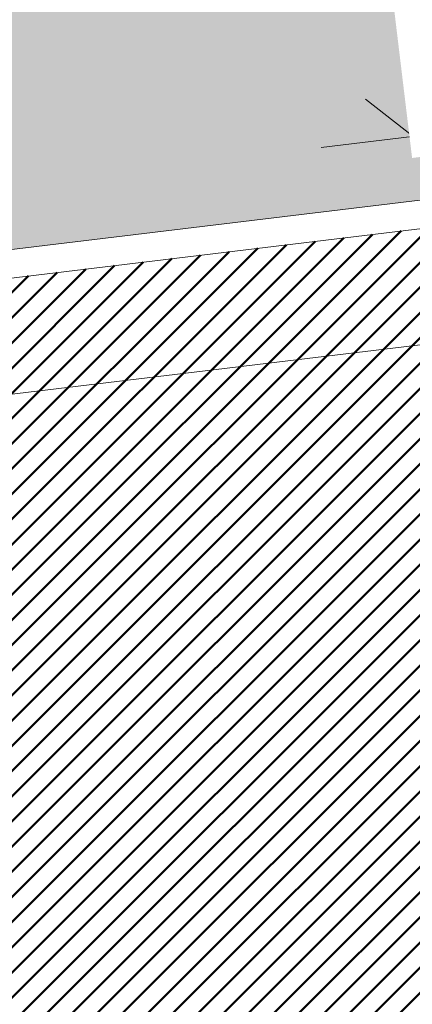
# Model space of a CAD drawing. Extents: x 2931 to 5026, y -2784 to 809.
# Tile 83 of 170: x 3175.81 to 3178.57, y -1663.55 to -1656.64. Entities that reach past the tile are written whole.
import ezdxf

# ---------------------------------------------------------------- set-up
doc = ezdxf.new("R2010")
doc.units = 0
doc.header["$MEASUREMENT"] = 0
doc.layers.add('.', color=7, linetype='Continuous', lineweight=15)
doc.layers.add('PDF_2D - Общий', color=7, linetype='Continuous')
doc.styles.add('TimesNewRomanCyr', font='times.ttf', dxfattribs={"width": 0.4, "height": 1.2})
doc.dimstyles.new('GENPLAN1', dxfattribs={"dimscale": 0.5, "dimtxt": 1.2, "dimasz": 1.2, "dimexe": 1.3, "dimexo": 1.5, "dimgap": 0.5, "dimtad": 1, "dimdec": 1, "dimzin": 0, "dimdsep": 46, "dimtxsty": 'TimesNewRomanCyr', "dimblk1": 'OBLIQUE', "dimblk2": 'OBLIQUE', "dimsah": 1, "dimcen": 1, "dimadec": 0, "dimazin": 0, "dimtfac": 0.75, "dimtdec": 1, "dimtix": 1, "dimtmove": 0, "dimatfit": 3, "dimfxl": 1, "dimtvp": 1.2, "dimtfill": 1, "dimlwd": 0, "dimlwe": 0, "dimarcsym": 0})
pattern_1 = [(45, (0, 0), (-0.08838834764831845, 0.08838834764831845), [])]

# ---------------------------------------------------------------- blocks, each defined once
blk = doc.blocks.new('_Oblique')
at = {"color": 0, "linetype": 'ByBlock', "lineweight": -2}
blk.add_line((-0.5, -0.5), (0.5, 0.5), dxfattribs=at)
blk = doc.blocks.new('*D117')
at = {"color": 0, "lineweight": 0, "transparency": 16777216}
for p, q in [((3272.292399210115, -1682.023382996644), (3274.873338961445, -1684.604322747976)), ((3272.017769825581, -1682.298012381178), (3274.598709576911, -1684.87895213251)), ((3274.413719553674, -1684.144703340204), (3274.837983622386, -1683.720439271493)), ((3274.139090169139, -1684.419332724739), (3274.413719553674, -1684.144703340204)), ((3274.139090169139, -1684.419332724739), (3273.714826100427, -1684.84359679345))]:
    blk.add_line(p, q, dxfattribs=at)
at = {"layer": 'Defpoints', "color": 0, "linetype": 'ByBlock', "lineweight": 50, "transparency": 16777216}
for p in [(3113.118925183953, -1522.84990897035), (3112.844295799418, -1523.124538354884)]:
    blk.add_point(p, dxfattribs=at)
at = {"color": 0, "linetype": 'ByBlock', "lineweight": 0, "transparency": 16777216, "xscale": 0.6, "yscale": 0.6, "zscale": 0.6}
for p, rotation in [((3274.413719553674, -1684.144703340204), 224.9999999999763), ((3274.139090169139, -1684.419332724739), 44.99999999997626)]:
    blk.add_blockref('_Oblique', p, dxfattribs=dict(at, rotation=rotation))
at = {"color": 0, "linetype": 'ByBlock', "lineweight": 50, "transparency": 16777216, "insert": (3273.666799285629, -1683.672412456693), "char_height": 1.2, "attachment_point": 5, "rotation": 44.99999999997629, "style": 'TimesNewRomanCyr', "bg_fill": 3, "box_fill_scale": 1.25, "bg_fill_color": 256, "bg_fill_true_color": 13158600, "bg_fill_transparency": 0}
blk.add_mtext('0.4', dxfattribs=at)
at = {"layer": 'Defpoints', "color": 0, "linetype": 'ByBlock', "lineweight": 50, "transparency": 16777216}
blk.add_point((3274.413719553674, -1684.144703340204), dxfattribs=at)
blk = doc.blocks.new('*D310')
at = {"color": 0, "lineweight": 0, "transparency": 16777216}
for p, q in [((3182.118221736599, -1658.238337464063), (3182.227327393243, -1659.141067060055)), ((3182.149334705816, -1658.495763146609), (3157.04254178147, -1661.530219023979)), ((3157.011428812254, -1661.272793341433), (3157.120534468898, -1662.175522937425))]:
    blk.add_line(p, q, dxfattribs=at)
at = {"layer": 'Defpoints', "color": 0, "linetype": 'ByBlock', "lineweight": 50, "transparency": 16777216}
for p in [(3182.028230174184, -1657.493756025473), (3156.921437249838, -1660.528211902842), (3157.04254178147, -1661.530219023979)]:
    blk.add_point(p, dxfattribs=at)
at = {"color": 0, "linetype": 'ByBlock', "lineweight": 0, "transparency": 16777216, "xscale": 0.6, "yscale": 0.6, "zscale": 0.6}
for p, rotation in [((3182.149334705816, -1658.495763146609), 6.891453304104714), ((3157.04254178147, -1661.530219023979), 186.8914533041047)]:
    blk.add_blockref('_Oblique', p, dxfattribs=dict(at, rotation=rotation))
at = {"color": 0, "linetype": 'ByBlock', "lineweight": 50, "transparency": 16777216, "insert": (3169.49249444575, -1659.157107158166), "char_height": 1.2, "attachment_point": 5, "rotation": 6.8914533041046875, "style": 'TimesNewRomanCyr', "bg_fill": 3, "box_fill_scale": 1.25, "bg_fill_color": 256, "bg_fill_true_color": 13158600, "bg_fill_transparency": 0}
blk.add_mtext('25.3', dxfattribs=at)
blk = doc.blocks.new('*D314')
at = {"color": 0, "lineweight": 0, "transparency": 16777216}
for p, q in [((3179.063541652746, -1655.88779418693), (3177.747064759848, -1656.046749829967)), ((3178.392377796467, -1655.968832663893), (3178.572186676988, -1657.458016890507)), ((3179.243350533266, -1657.376978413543), (3177.926873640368, -1657.535934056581))]:
    blk.add_line(p, q, dxfattribs=at)
at = {"layer": 'Defpoints', "color": 0, "linetype": 'ByBlock', "lineweight": 50, "transparency": 16777216}
blk.add_point((3178.572186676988, -1657.458016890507), dxfattribs=at)
at = {"color": 0, "linetype": 'ByBlock', "lineweight": 0, "transparency": 16777216, "xscale": 0.6, "yscale": 0.6, "zscale": 0.6}
for p, rotation in [((3178.392377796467, -1655.968832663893), 96.88474789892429), ((3178.572186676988, -1657.458016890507), 276.8847478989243)]:
    blk.add_blockref('_Oblique', p, dxfattribs=dict(at, rotation=rotation))
at = {"color": 0, "linetype": 'ByBlock', "lineweight": 50, "transparency": 16777216, "insert": (3179.338178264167, -1656.610081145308), "char_height": 1.2, "attachment_point": 5, "rotation": 276.88474789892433, "style": 'TimesNewRomanCyr', "bg_fill": 3, "box_fill_scale": 1.25, "bg_fill_color": 256, "bg_fill_true_color": 13158600, "bg_fill_transparency": 0}
blk.add_mtext('1.5', dxfattribs=at)
at = {"layer": 'Defpoints', "color": 0, "linetype": 'ByBlock', "lineweight": 50, "transparency": 16777216}
for p in [(3179.808133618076, -1655.797889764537), (3179.987942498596, -1657.28707399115)]:
    blk.add_point(p, dxfattribs=at)

msp = doc.modelspace()

# ---------------------------------------------------------------- hatches: boundary and pattern name
at = {"layer": '.', "linetype": 'ByBlock', "lineweight": 50}
h = msp.add_hatch(dxfattribs=at)
h.set_pattern_fill('ANSI31', color=252)
h.set_pattern_definition(pattern_1)
edge = h.paths.add_edge_path()
edge.add_line((3056.579508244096, -1552.571742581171), (3060.468574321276, -1561.784514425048))
edge.add_line((3060.468574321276, -1561.784514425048), (3091.428099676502, -1548.71530551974))
edge.add_arc((3092.594819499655, -1551.479137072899), 2.999999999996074, 59.08883293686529, 112.8864824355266, ccw=False)
edge.add_line((3094.135944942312, -1548.905242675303), (3125.421424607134, -1567.637498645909))
edge.add_arc((3123.880299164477, -1570.21139304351), 3.000000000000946, 6.846905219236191, 59.0888329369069, ccw=False)
edge.add_line((3126.858903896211, -1569.853742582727), (3145.92372928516, -1728.630496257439))
edge.add_line((3145.92372928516, -1728.630496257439), (3153.629677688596, -1792.807610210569))
edge.add_line((3153.629677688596, -1792.807610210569), (3155.627738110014, -1829.886791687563))
edge.add_line((3155.627738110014, -1829.886791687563), (3160.809987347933, -1929.677250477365))
edge.add_arc((3157.814024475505, -1929.832834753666), 2.999999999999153, -86.74722545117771, 2.9727744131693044, ccw=False)
edge.add_line((3157.984247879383, -1932.828001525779), (3050.375705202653, -1938.943685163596))
edge.add_line((3050.375705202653, -1938.943685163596), (3050.943116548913, -1948.927574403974))
edge.add_line((3050.943116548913, -1948.927574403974), (3313.191871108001, -1934.085954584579))
edge.add_line((3313.191871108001, -1934.085954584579), (3312.624459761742, -1924.102065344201))
edge.add_line((3312.624459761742, -1924.102065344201), (3173.95866141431, -1931.920132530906))
edge.add_arc((3173.788438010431, -1928.924965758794), 2.999999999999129, 182.972774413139, 273.2527745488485, ccw=False)
edge.add_line((3170.792475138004, -1929.080550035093), (3164.49681413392, -1808.401511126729))
edge.add_line((3164.49681413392, -1808.401511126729), (3163.4838931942, -1789.746789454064))
edge.add_line((3163.4838931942, -1789.746789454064), (3160.81852438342, -1767.850807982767))
edge.add_arc((3164.480270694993, -1768.183669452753), 3.67684413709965, 91.76941746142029, 174.8059522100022, ccw=False)
edge.add_line((3164.36673985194, -1764.508578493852), (3165.328204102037, -1764.41580848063))
edge.add_line((3165.328204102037, -1764.41580848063), (3157.302999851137, -1682.607566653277))
edge.add_arc((3156.299241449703, -1676.094509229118), 6.589950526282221, 187.8889569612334, 278.7611968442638, ccw=False)
edge.add_line((3149.771658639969, -1676.999003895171), (3140.934979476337, -1603.166915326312))
edge.add_line((3140.934979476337, -1603.166915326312), (3139.504408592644, -1590.505141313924))
edge.add_line((3139.504408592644, -1590.505141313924), (3136.203008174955, -1563.793057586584))
edge.add_arc((3133.224403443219, -1564.150708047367), 3.000000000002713, 6.84690521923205, 59.08883293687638)
edge.add_line((3134.765528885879, -1561.576813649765), (3099.87037971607, -1540.683259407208))
edge.add_arc((3101.693711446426, -1538.024492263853), 3.223907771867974, 157.9186088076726, 235.5584146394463, ccw=False)
edge.add_line((3098.706274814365, -1536.812550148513), (3108.700353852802, -1520.326220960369))
edge.add_arc((3111.264605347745, -1521.883338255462), 3.00000000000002, 58.73218183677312, 148.732181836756, ccw=False)
edge.add_line((3112.821722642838, -1519.319086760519), (3205.618491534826, -1575.669040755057))
edge.add_line((3205.618491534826, -1575.669040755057), (3207.292050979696, -1576.579148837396))
edge.add_line((3207.292050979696, -1576.579148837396), (3243.014474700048, -1589.924592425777))
edge.add_line((3243.014474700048, -1589.924592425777), (3266.942729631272, -1598.799066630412))
edge.add_line((3266.942729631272, -1598.799066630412), (3413.241120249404, -1686.858465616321))
edge.add_line((3413.241120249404, -1686.858465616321), (3418.398145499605, -1678.290788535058))
edge.add_line((3418.398145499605, -1678.290788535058), (3272.099754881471, -1590.231389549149))
edge.add_line((3272.099754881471, -1590.231389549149), (3270.420061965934, -1589.423131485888))
edge.add_line((3270.420061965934, -1589.423131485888), (3212.929790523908, -1568.101228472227))
edge.add_line((3212.929790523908, -1568.101228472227), (3210.80888251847, -1567.121535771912))
edge.add_line((3210.80888251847, -1567.121535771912), (3103.502412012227, -1501.960703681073))
edge.add_arc((3105.05952930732, -1499.39645218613), 2.999999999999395, 149.0720988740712, 238.7321818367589, ccw=False)
edge.add_line((3102.486085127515, -1497.85457506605), (3107.443599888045, -1489.580318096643))
edge.add_line((3107.443599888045, -1489.580318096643), (3098.865452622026, -1484.440727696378))
edge.add_line((3098.865452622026, -1484.440727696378), (3093.95672483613, -1492.633557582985))
edge.add_arc((3091.383280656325, -1491.091680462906), 2.999999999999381, 238.7321818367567, 329.07209887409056, ccw=False)
edge.add_line((3089.826163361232, -1493.655931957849), (3029.258160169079, -1456.876588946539))
edge.add_line((3029.258160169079, -1456.876588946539), (3024.067769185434, -1465.424093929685))
edge.add_line((3024.067769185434, -1465.424093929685), (3099.145714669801, -1511.014461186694))
edge.add_arc((3097.588597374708, -1513.578712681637), 2.999999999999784, -31.267816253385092, 58.732181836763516, ccw=False)
edge.add_line((3100.152848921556, -1515.135829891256), (3084.60404677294, -1540.741504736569))
edge.add_line((3084.60404677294, -1540.741504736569), (3056.579508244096, -1552.571742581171))
h = msp.add_hatch(dxfattribs=at)
h.set_pattern_fill('ANSI31', color=72)
h.set_pattern_definition(pattern_1)
edge = h.paths.add_edge_path()
edge.add_line((3198.64854658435, -1772.84186215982), (3204.228626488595, -1772.211541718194))
edge.add_line((3204.228626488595, -1772.211541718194), (3205.797166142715, -1786.120879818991))
edge.add_line((3205.797166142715, -1786.120879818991), (3240.426562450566, -1782.215137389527))
edge.add_line((3240.426562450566, -1782.215137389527), (3240.44861768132, -1782.410685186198))
edge.add_line((3240.44861768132, -1782.410685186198), (3240.049289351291, -1782.456821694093))
edge.add_line((3240.049289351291, -1782.456821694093), (3241.597948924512, -1796.176200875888))
edge.add_line((3241.597948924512, -1796.176200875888), (3241.996162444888, -1796.131186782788))
edge.add_line((3241.996162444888, -1796.131186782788), (3242.018783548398, -1796.331302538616))
edge.add_line((3242.018783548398, -1796.331302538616), (3164.317276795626, -1805.095014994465))
edge.add_line((3164.317276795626, -1805.095014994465), (3165.502113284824, -1827.671693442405))
edge.add_line((3165.502113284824, -1827.671693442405), (3169.410030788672, -1827.461110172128))
edge.add_line((3169.410030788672, -1827.461110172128), (3168.370118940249, -1808.99312971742))
edge.add_line((3168.370118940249, -1808.99312971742), (3257.968945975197, -1804.35639741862))
edge.add_line((3257.968945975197, -1804.35639741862), (3268.704736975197, -1803.207274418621))
edge.add_line((3268.704736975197, -1803.207274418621), (3270.714068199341, -1802.941323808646))
edge.add_line((3270.714068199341, -1802.941323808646), (3269.535281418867, -1793.430181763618))
edge.add_line((3269.535281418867, -1793.430181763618), (3268.265415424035, -1789.367910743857))
edge.add_line((3268.265415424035, -1789.367910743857), (3268.137689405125, -1776.730590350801))
edge.add_line((3268.137689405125, -1776.730590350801), (3268.591353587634, -1776.739380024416))
edge.add_line((3268.591353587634, -1776.739380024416), (3271.151259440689, -1756.651503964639))
edge.add_line((3271.151259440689, -1756.651503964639), (3253.464385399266, -1678.575218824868))
edge.add_line((3253.464385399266, -1678.575218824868), (3246.166203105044, -1642.943717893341))
edge.add_line((3246.166203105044, -1642.943717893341), (3240.206266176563, -1605.984923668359))
edge.add_line((3240.206266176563, -1605.984923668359), (3243.364342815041, -1590.528663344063))
edge.add_line((3243.364342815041, -1590.528663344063), (3206.455271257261, -1576.124094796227))
edge.add_line((3206.455271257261, -1576.124094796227), (3113.046281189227, -1522.808445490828))
edge.add_line((3113.046281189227, -1522.808445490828), (3101.14519328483, -1541.432807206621))
edge.add_line((3101.14519328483, -1541.432807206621), (3134.765528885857, -1561.576813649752))
edge.add_arc((3133.22440344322, -1564.150708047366), 3.000000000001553, 6.849462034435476, 59.088832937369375, ccw=False)
edge.add_line((3136.202992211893, -1563.792924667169), (3146.943135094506, -1653.222730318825))
edge.add_line((3146.943135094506, -1653.222730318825), (3222.727371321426, -1644.063239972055))
edge.add_arc((3223.040655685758, -1647.949911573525), 3.899277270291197, 6.922887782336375, 94.60835138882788, ccw=False)
edge.add_arc((3223.040740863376, -1647.949941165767), 3.899196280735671, -81.47081594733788, 6.923470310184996, ccw=False)
edge.add_line((3223.619042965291, -1651.806014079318), (3196.190003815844, -1655.121177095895))
edge.add_arc((3198.473142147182, -1672.682791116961), 17.70940449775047, 97.40732442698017, 105.2026607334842)
edge.add_arc((3203.298833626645, -1690.430110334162), 36.10110462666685, 105.2072041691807, 108.1649889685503)
edge.add_arc((3188.026555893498, -1642.727951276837), 13.9895464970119, 277.1896508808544, 286.6895548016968, ccw=False)
edge.add_line((3189.777404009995, -1656.607502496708), (3187.842487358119, -1656.841381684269))
edge.add_arc((3184.99443761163, -1658.696363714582), 3.398874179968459, 6.9207488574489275, 33.07686530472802, ccw=False)
edge.add_arc((3184.993523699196, -1658.69677596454), 3.399831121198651, -83.07989968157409, 6.925789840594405, ccw=False)
edge.add_arc((3184.99346771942, -1658.696460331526), 3.400151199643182, 163.5011670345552, 276.9203959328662, ccw=False)
edge.add_line((3181.733315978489, -1657.730831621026), (3147.972979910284, -1661.805289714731))
edge.add_line((3147.972979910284, -1661.805289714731), (3149.771658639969, -1676.999003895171))
edge.add_arc((3156.299241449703, -1676.094509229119), 6.589950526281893, 187.88895696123, 278.7611968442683)
edge.add_line((3157.302999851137, -1682.607566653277), (3156.287946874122, -1672.260203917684))
edge.add_arc((3165.559726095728, -1672.702411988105), 9.282318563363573, 100.07270603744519, 177.2694053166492, ccw=False)
edge.add_line((3163.936269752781, -1663.563165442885), (3168.630711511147, -1663.09359350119))
edge.add_arc((3169.037464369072, -1672.297222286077), 9.212612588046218, 9.79482017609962, 92.53053086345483, ccw=False)
edge.add_line((3178.11578730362, -1670.729968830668), (3178.310066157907, -1672.672228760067))
edge.add_line((3178.310066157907, -1672.672228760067), (3182.539779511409, -1679.443903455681))
edge.add_line((3182.539779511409, -1679.443903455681), (3183.799722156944, -1692.286285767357))
edge.add_line((3183.799722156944, -1692.286285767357), (3187.002343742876, -1691.965936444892))
edge.add_line((3187.002343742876, -1691.965936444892), (3189.210950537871, -1714.886238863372))
edge.add_line((3189.210950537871, -1714.886238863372), (3186.060597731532, -1715.201359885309))
edge.add_line((3186.060597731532, -1715.201359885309), (3186.254695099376, -1717.141805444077))
edge.add_line((3186.254695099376, -1717.141805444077), (3183.233715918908, -1722.304679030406))
edge.add_arc((3187.73220544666, -1721.857132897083), 4.520697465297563, 185.6815518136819, 272.2770185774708)
edge.add_line((3187.911817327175, -1726.374260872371), (3193.870304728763, -1725.778249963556))
edge.add_arc((3192.734762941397, -1721.213392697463), 4.703974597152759, 283.9692133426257, 366.943481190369)
edge.add_line((3197.404238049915, -1720.644728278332), (3197.262375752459, -1719.365448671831))
edge.add_line((3197.262375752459, -1719.365448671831), (3193.661081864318, -1717.879078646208))
edge.add_line((3193.661081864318, -1717.879078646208), (3192.899904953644, -1710.493109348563))
edge.add_line((3192.899904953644, -1710.493109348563), (3189.682132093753, -1710.814974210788))
edge.add_line((3189.682132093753, -1710.814974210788), (3185.735106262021, -1671.355455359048))
edge.add_line((3185.735106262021, -1671.355455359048), (3188.844983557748, -1671.044382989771))
edge.add_line((3188.844983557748, -1671.044382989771), (3188.789684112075, -1670.436909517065))
edge.add_arc((3202.589761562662, -1673.932293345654), 14.23586477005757, 99.41612415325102, 165.7866270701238, ccw=False)
edge.add_line((3200.260722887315, -1659.888240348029), (3222.923904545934, -1657.621305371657))
edge.add_arc((3223.460798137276, -1670.595722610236), 12.98552106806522, 5.712137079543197, 92.3696013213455, ccw=False)
edge.add_line((3236.381839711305, -1669.303266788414), (3237.467507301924, -1680.175342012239))
edge.add_line((3237.467507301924, -1680.175342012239), (3245.489102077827, -1760.369463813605))
edge.add_arc((3232.636911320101, -1760.990893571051), 12.86720568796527, -83.64731502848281, 2.7682123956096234, ccw=False)
edge.add_line((3234.060644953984, -1773.77908987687), (3215.68325286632, -1775.617329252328))
edge.add_arc((3214.378686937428, -1762.897090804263), 12.78696048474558, 185.7956058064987, 275.8556841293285, ccw=False)
edge.add_line((3201.657087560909, -1764.188318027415), (3199.058106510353, -1738.113761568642))
edge.add_arc((3194.432319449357, -1738.576466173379), 4.648870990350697, 5.712137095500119, 93.3895282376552)
edge.add_line((3194.157459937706, -1733.935727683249), (3187.347289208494, -1734.627366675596))
edge.add_arc((3187.957506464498, -1738.984328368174), 4.399486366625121, 97.97273957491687, 185.7133964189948)
edge.add_line((3183.579875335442, -1739.422307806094), (3184.27298960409, -1746.350795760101))
edge.add_line((3184.27298960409, -1746.350795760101), (3184.892601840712, -1746.84194319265))
edge.add_line((3184.892601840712, -1746.84194319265), (3197.794868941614, -1745.614976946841))
edge.add_line((3197.794868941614, -1745.614976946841), (3199.787466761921, -1766.345835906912))
edge.add_arc((3189.185059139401, -1767.471623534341), 10.66200943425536, -84.22149646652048, 6.061084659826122, ccw=False)
edge.add_line((3190.258542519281, -1778.079454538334), (3179.89345328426, -1779.128373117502))
edge.add_arc((3178.567549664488, -1766.175993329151), 13.02006768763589, 184.5809880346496, 275.8448699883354, ccw=False)
edge.add_line((3165.58907542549, -1767.215882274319), (3165.328204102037, -1764.41580848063))
edge.add_line((3165.328204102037, -1764.41580848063), (3164.846212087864, -1764.462315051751))
edge.add_line((3164.846212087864, -1764.462315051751), (3167.773249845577, -1790.409524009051))
edge.add_line((3167.773249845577, -1790.409524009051), (3200.231651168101, -1786.748496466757))
edge.add_line((3200.231651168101, -1786.748496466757), (3198.64854658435, -1772.84186215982))
h = msp.add_hatch(dxfattribs=at)
h.set_pattern_fill('ANSI31', color=72)
h.set_pattern_definition(pattern_1)
h.paths.add_polyline_path([(3181.397646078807, -1654.951024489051, -1.563286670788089), (3187.542640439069, -1654.359428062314), (3189.473089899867, -1654.126091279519, 0.06172320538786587), (3192.340277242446, -1653.310153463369, -0.0533669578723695), (3195.849529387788, -1652.341953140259), (3223.255860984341, -1649.026626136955, 0.9294012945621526), (3222.992741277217, -1646.851532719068), (3198.199388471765, -1649.846621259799, -0.1751279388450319), (3194.856767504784, -1649.02734889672, 0.209518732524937), (3193.64573872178, -1648.635764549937), (3181.943402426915, -1650.050160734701, 0.1877390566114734), (3180.929256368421, -1651.553863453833, -0.2401408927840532), (3178.297140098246, -1655.275407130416), (3165.786678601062, -1656.787472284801), (3165.456697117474, -1654.057285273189), (3151.179601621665, -1655.7829033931), (3151.517940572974, -1658.573593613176)])
at = {"lineweight": 40, "true_color": 0x7d7d7d}
h = msp.add_hatch(color=8, dxfattribs=at)
h.dxf.hatch_style = 1
h.paths.add_polyline_path([(3149.771658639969, -1676.999003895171), (3147.950521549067, -1661.615580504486), (3156.921480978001, -1660.528572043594), (3156.921437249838, -1660.528211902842), (3182.028230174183, -1657.493756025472, 0.1273604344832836), (3181.816666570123, -1659.082338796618, 0.4142402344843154), (3185.379045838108, -1661.873297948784, 0.1212819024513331), (3186.809641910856, -1661.331274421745), (3186.8012619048, -1661.247497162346), (3186.803950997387, -1661.217981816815, -0.1261586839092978), (3185.367486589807, -1661.778097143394, -0.414239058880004), (3181.911966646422, -1659.070767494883, -0.1559367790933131), (3182.266642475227, -1657.213123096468), (3179.813495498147, -1657.50962342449), (3179.737151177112, -1656.876711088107), (3179.935498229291, -1656.852728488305), (3179.923510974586, -1656.753449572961), (3179.725097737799, -1656.777440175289), (3179.673870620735, -1656.355538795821), (3179.872565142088, -1656.331514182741), (3179.860577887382, -1656.232235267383), (3179.661817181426, -1656.25626788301), (3179.58547286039, -1655.623355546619), (3182.045568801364, -1655.326011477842, -0.1561496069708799), (3181.257465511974, -1653.609842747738, -0.4142388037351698), (3183.959880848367, -1650.160308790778, -0.4142388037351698), (3187.409283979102, -1652.862891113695, -0.1563518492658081), (3187.05362146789, -1654.720705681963), (3189.513221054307, -1654.423421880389), (3189.537327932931, -1654.621963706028), (3189.58956537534, -1655.056334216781), (3189.390515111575, -1655.080401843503), (3189.402568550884, -1655.179672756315), (3189.601618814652, -1655.155605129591), (3189.652845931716, -1655.577506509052), (3189.45379566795, -1655.601574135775), (3189.46584910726, -1655.700845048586), (3189.664899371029, -1655.67677742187), (3189.741243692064, -1656.309689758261), (3187.288096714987, -1656.60619008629, -0.1557464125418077), (3188.07470491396, -1658.32248998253, -0.2317036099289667), (3187.178437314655, -1660.901362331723), (3187.32672732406, -1660.88652929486, 0.2221933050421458), (3188.170004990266, -1658.310918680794, 0.1408534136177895), (3187.480835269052, -1656.68362301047), (3189.75280077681, -1656.409020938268, 0.04141170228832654), (3191.984219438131, -1655.937369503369, -0.01287528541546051), (3193.771172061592, -1655.401624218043, -0.0341105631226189), (3196.164904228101, -1654.922755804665), (3223.592156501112, -1651.607809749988, 0.4058007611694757), (3226.712962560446, -1647.504025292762, 0.4021253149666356), (3222.74735845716, -1644.262282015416), (3146.949978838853, -1653.42334734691)])
h.paths.add_polyline_path([(3151.342148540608, -1658.785049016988), (3150.956934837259, -1655.608319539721), (3165.631150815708, -1653.834791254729), (3165.961131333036, -1656.564922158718), (3178.236302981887, -1655.08132507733, 0.2107848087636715), (3180.631489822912, -1652.021816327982), (3180.733321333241, -1651.512327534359, -0.1928085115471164), (3181.87114312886, -1649.857415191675), (3193.623617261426, -1648.436981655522, -0.2075606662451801), (3194.978970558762, -1648.868158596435, 0.1744475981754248), (3198.176770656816, -1649.647898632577), (3222.975688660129, -1646.652184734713, -0.3945143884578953), (3224.333546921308, -1647.792177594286, -0.3948514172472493), (3223.28644252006, -1649.224381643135), (3195.878103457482, -1652.539952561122, 0.05745828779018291), (3192.155797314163, -1653.600500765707, -0.05072584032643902), (3189.501167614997, -1654.324150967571), (3187.228705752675, -1654.598813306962, 0.1412550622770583), (3187.510043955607, -1652.850656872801, 0.4142343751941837), (3183.947664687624, -1650.059697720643, 0.4141757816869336), (3181.156705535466, -1653.622076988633, 0.1269035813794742), (3181.739940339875, -1655.111133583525)], flags=16)
h.paths.add_polyline_path([(3151.516596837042, -1658.562510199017), (3151.179596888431, -1655.782864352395), (3156.273529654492, -1655.167221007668), (3156.609536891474, -1657.946987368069)], flags=0)
h.paths.add_polyline_path([(3156.708813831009, -1657.934983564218), (3156.372806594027, -1655.155217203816), (3165.456703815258, -1654.057340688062), (3165.786684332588, -1656.787471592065), (3178.297140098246, -1655.275407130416, 0.21297877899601), (3180.826739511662, -1652.066004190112), (3180.929256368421, -1651.55386345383, -0.187739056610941), (3181.943402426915, -1650.050160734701), (3193.645738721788, -1648.635764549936, -0.2095187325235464), (3194.856767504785, -1649.02734889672, 0.1751279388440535), (3198.199388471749, -1649.846621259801), (3222.992741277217, -1646.851532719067, -0.3928100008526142), (3224.135005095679, -1647.816284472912, -0.3931683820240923), (3223.255485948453, -1649.026671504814), (3195.849529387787, -1652.341953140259, 0.05746184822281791), (3192.081367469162, -1653.414767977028, -0.05062385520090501), (3189.473089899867, -1654.126091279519), (3187.542640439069, -1654.359428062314, 0.1148720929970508), (3187.70858578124, -1652.826549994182, 0.4142371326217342), (3183.923557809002, -1649.861155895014, 0.4141819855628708), (3180.958163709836, -1653.646183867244, 0.102348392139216), (3181.397646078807, -1654.951024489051)], flags=0)
h.paths.add_polyline_path([(3158.680883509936, -1657.998796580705), (3163.644760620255, -1657.398854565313), (3163.908447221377, -1659.582995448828), (3158.944570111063, -1660.182937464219)], flags=16)
h.paths.add_polyline_path([(3159.090050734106, -1658.050101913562), (3163.259430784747, -1657.543857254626), (3163.499286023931, -1659.531739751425), (3159.329905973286, -1660.03798441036)], flags=0)
h.paths.add_polyline_path([(3158.257985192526, -1654.499255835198), (3158.245931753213, -1654.399984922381), (3157.993802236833, -1652.315175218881), (3162.957679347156, -1651.715233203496), (3163.020959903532, -1652.236405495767), (3162.821413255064, -1652.260533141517), (3162.833466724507, -1652.359804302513), (3163.032516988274, -1652.335736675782), (3163.083744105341, -1652.757638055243), (3162.884693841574, -1652.781705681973), (3162.896747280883, -1652.880976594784), (3163.09579754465, -1652.856908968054), (3163.146528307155, -1653.278870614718), (3162.947974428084, -1653.302878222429), (3162.960027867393, -1653.40214913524), (3163.158581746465, -1653.378141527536), (3163.221862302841, -1653.899313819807)], flags=0)
h.paths.add_polyline_path([(3162.947974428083, -1653.302878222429), (3162.897243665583, -1652.880916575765), (3163.09579754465, -1652.856908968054), (3163.146528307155, -1653.278870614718)], flags=0)
h.paths.add_polyline_path([(3162.885190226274, -1652.781645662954), (3162.833963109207, -1652.359744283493), (3163.032516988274, -1652.335736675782), (3163.083744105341, -1652.757638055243)], flags=0)
h.paths.add_polyline_path([(3166.048354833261, -1656.453647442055), (3165.736454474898, -1653.872422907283), (3165.670656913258, -1653.326372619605), (3165.868714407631, -1653.302425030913), (3165.856660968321, -1653.203154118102), (3165.658603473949, -1653.227101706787), (3165.592309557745, -1652.681111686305), (3165.790367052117, -1652.657164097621), (3165.778313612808, -1652.55789318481), (3165.580256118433, -1652.581840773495), (3165.514458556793, -1652.035790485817), (3165.71201966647, -1652.011902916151), (3165.69996622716, -1651.912632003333), (3165.502405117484, -1651.936519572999), (3165.424554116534, -1651.291198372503), (3177.3378591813, -1649.851337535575), (3177.415710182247, -1650.496658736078), (3177.217646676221, -1650.520556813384), (3177.229700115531, -1650.619827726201), (3177.427763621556, -1650.595929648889), (3177.493561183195, -1651.141979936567), (3177.295994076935, -1651.165818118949), (3177.308047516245, -1651.265089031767), (3177.505614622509, -1651.241250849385), (3177.571908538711, -1651.787240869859), (3177.374341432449, -1651.811079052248), (3177.386394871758, -1651.910349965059), (3177.583961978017, -1651.886511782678), (3177.961659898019, -1655.013786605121)], flags=0)
h.paths.add_polyline_path([(3166.236344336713, -1656.330188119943), (3171.894786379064, -1655.643142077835), (3171.593827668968, -1653.164476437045), (3171.792383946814, -1653.14048868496), (3172.094093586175, -1655.625338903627), (3177.751046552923, -1654.93847366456), (3177.457196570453, -1652.506159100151), (3176.960841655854, -1652.566174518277), (3176.948788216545, -1652.466903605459), (3177.445202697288, -1652.406880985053), (3177.307273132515, -1651.26518246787), (3177.307054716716, -1651.265208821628), (3177.373348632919, -1651.811198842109), (3177.571908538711, -1651.787240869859), (3177.505614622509, -1651.241250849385), (3177.307273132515, -1651.26518246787), (3177.373239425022, -1651.811212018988), (3177.373348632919, -1651.811198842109), (3177.307054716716, -1651.265208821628), (3177.295077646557, -1651.16592869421), (3177.295001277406, -1651.16593790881), (3177.229203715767, -1650.619887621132), (3177.151646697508, -1649.977003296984), (3174.471037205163, -1650.30000938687), (3174.770712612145, -1652.780543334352), (3174.572156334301, -1652.804531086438), (3174.566123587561, -1652.75484599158), (3174.270820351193, -1650.32275826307), (3168.514594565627, -1651.021677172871), (3168.813956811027, -1653.499618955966), (3168.615503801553, -1653.524461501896), (3168.315836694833, -1651.04248614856), (3165.63642845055, -1651.366308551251)], flags=0)
h.paths.add_polyline_path([(3165.736454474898, -1653.872422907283), (3165.670656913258, -1653.326372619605), (3165.869210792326, -1653.302365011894), (3165.935008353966, -1653.848415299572)], flags=0)
h.paths.add_polyline_path([(3165.658603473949, -1653.227101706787), (3165.592309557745, -1652.681111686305), (3165.790863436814, -1652.657104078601), (3165.857157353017, -1653.203094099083)], flags=0)
h.paths.add_polyline_path([(3166.040480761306, -1653.887436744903), (3166.028258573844, -1653.786776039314), (3166.528620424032, -1653.726326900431), (3166.540806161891, -1653.826687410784)], flags=0)
h.paths.add_polyline_path([(3165.580256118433, -1652.581840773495), (3165.514458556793, -1652.035790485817), (3165.713012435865, -1652.011782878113), (3165.778809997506, -1652.55783316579)], flags=0)
h.paths.add_polyline_path([(3167.033189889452, -1653.766902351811), (3167.021033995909, -1653.666787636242), (3167.521395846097, -1653.606338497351), (3167.533515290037, -1653.706153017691)], flags=0)
h.paths.add_polyline_path([(3168.024906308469, -1653.646488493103), (3168.012816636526, -1653.54691917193), (3168.510200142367, -1653.486829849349), (3168.522253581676, -1653.58610076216)], flags=0)
h.paths.add_polyline_path([(3168.514594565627, -1651.021677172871), (3168.512611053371, -1651.021918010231), (3168.807914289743, -1653.454005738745), (3168.808438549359, -1653.453942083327)], flags=0)
h.paths.add_polyline_path([(3169.018638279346, -1653.526081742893), (3169.006584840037, -1653.426810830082), (3169.502975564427, -1653.36684144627), (3169.51502900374, -1653.466112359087)], flags=0)
h.paths.add_polyline_path([(3170.01141370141, -1653.406093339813), (3169.999360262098, -1653.306822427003), (3170.495750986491, -1653.24685304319), (3170.507804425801, -1653.346123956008)], flags=0)
h.paths.add_polyline_path([(3171.004189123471, -1653.286104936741), (3170.992135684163, -1653.18683402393), (3171.488526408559, -1653.12686464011), (3171.500579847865, -1653.226135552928)], flags=0)
h.paths.add_polyline_path([(3171.996964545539, -1653.166116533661), (3171.98491110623, -1653.06684562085), (3172.48130183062, -1653.006876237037), (3172.493355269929, -1653.106147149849)], flags=0)
h.paths.add_polyline_path([(3172.989739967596, -1653.046128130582), (3172.977686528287, -1652.946857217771), (3173.474077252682, -1652.886887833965), (3173.486130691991, -1652.986158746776)], flags=0)
h.paths.add_polyline_path([(3173.98251538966, -1652.926139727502), (3173.970461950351, -1652.826868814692), (3174.466852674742, -1652.766899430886), (3174.478906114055, -1652.866170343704)], flags=0)
h.paths.add_polyline_path([(3174.975290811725, -1652.80615132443), (3174.963237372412, -1652.706880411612), (3175.45962809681, -1652.646911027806), (3175.47168153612, -1652.746181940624)], flags=0)
h.paths.add_polyline_path([(3175.968066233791, -1652.686162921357), (3175.956012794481, -1652.586892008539), (3176.452397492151, -1652.526872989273), (3176.46445093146, -1652.626143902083)], flags=0)
h.paths.add_polyline_path([(3181.859089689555, -1649.758144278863), (3181.847036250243, -1649.658873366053), (3182.043109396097, -1649.635175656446), (3182.040094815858, -1649.610347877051), (3181.844519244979, -1649.633995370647), (3181.82041236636, -1649.435453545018), (3182.015987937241, -1649.411806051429), (3182.012975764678, -1649.386998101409), (3181.817399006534, -1649.410635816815), (3181.805345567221, -1649.311364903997), (3193.718650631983, -1647.871504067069), (3193.730704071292, -1647.970774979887), (3193.52966704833, -1647.99507263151), (3193.532681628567, -1648.01990041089), (3193.733717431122, -1647.99559270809), (3193.757824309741, -1648.194134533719), (3193.556788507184, -1648.218442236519), (3193.559800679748, -1648.24325018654), (3193.760341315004, -1648.219012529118), (3193.772394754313, -1648.318283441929)], flags=0)
h.paths.add_polyline_path([(3181.859089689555, -1649.758144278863), (3181.847036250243, -1649.658873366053), (3193.760341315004, -1648.219012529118), (3193.772394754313, -1648.318283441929)], flags=0)
h.paths.add_polyline_path([(3181.844519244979, -1649.633995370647), (3181.82041236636, -1649.435453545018), (3182.018966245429, -1649.411445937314), (3182.043073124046, -1649.609987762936)], flags=0)
h.paths.add_polyline_path([(3193.559270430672, -1648.218142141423), (3193.535163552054, -1648.019600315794), (3193.733717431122, -1647.99559270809), (3193.757824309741, -1648.194134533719)], flags=0)
h.paths.add_polyline_path([(3196.141790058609, -1654.724093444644), (3196.181002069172, -1654.719332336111), (3196.129774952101, -1654.297430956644), (3196.329321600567, -1654.273303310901), (3196.317268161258, -1654.174032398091), (3196.117721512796, -1654.198160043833), (3196.066990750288, -1653.776198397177), (3196.266041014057, -1653.752130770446), (3196.253987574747, -1653.652859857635), (3196.054937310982, -1653.676927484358), (3196.003710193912, -1653.255026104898), (3196.20276045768, -1653.230958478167), (3196.19070701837, -1653.131687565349), (3195.991656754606, -1653.155755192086), (3195.940925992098, -1652.733793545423), (3195.901713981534, -1652.738554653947), (3195.889660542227, -1652.639283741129), (3205.817414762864, -1651.439399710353), (3205.880695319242, -1651.96057200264), (3205.68213541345, -1651.98452997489), (3205.630913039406, -1651.562667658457), (3196.13947987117, -1652.709785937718), (3196.380548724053, -1654.695204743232), (3205.870989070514, -1653.548206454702), (3205.820253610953, -1653.126205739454), (3206.018813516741, -1653.102247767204), (3206.081597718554, -1653.623480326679), (3196.153843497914, -1654.823364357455)], flags=0)
h.paths.add_polyline_path([(3196.117721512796, -1654.198160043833), (3196.066990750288, -1653.776198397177), (3196.26554462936, -1653.752190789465), (3196.31627539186, -1654.174152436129)], flags=0)
h.paths.add_polyline_path([(3196.054937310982, -1653.676927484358), (3196.003710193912, -1653.255026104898), (3196.202264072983, -1653.231018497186), (3196.253491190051, -1653.652919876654)], flags=0)
h.paths.add_polyline_path([(3198.449823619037, -1649.515672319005), (3198.387039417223, -1648.99443975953), (3198.586592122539, -1648.970361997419), (3198.574538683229, -1648.871091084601), (3198.374985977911, -1648.89516884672), (3198.324255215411, -1648.473207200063), (3198.523311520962, -1648.449189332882), (3198.511258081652, -1648.349918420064), (3198.312201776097, -1648.373936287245), (3198.260974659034, -1647.952034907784), (3198.460030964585, -1647.928017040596), (3198.447977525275, -1647.828746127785), (3198.248921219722, -1647.852763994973), (3198.186137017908, -1647.331531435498), (3220.027146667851, -1644.691792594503), (3220.291131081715, -1646.8758973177)], flags=16)
h.paths.add_polyline_path([(3198.447481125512, -1647.828806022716), (3198.248921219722, -1647.852763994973), (3198.19819045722, -1647.430802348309), (3209.911750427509, -1646.015094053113), (3209.910984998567, -1646.008790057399), (3198.396750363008, -1647.406844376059)], flags=0)
h.paths.add_polyline_path([(3198.438266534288, -1649.416341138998), (3198.387039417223, -1648.99443975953), (3198.585599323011, -1648.970481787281), (3198.636826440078, -1649.392383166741)], flags=0)
h.paths.add_polyline_path([(3198.374985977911, -1648.89516884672), (3198.324255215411, -1648.473207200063), (3198.522815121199, -1648.449249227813), (3198.573545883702, -1648.871210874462)], flags=16)
h.paths.add_polyline_path([(3198.312201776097, -1648.373936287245), (3198.260974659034, -1647.952034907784), (3198.459534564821, -1647.928076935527), (3198.510761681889, -1648.349978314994)], flags=16)
h.paths.add_polyline_path([(3208.901576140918, -1652.649222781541), (3208.865564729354, -1652.351391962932), (3209.064416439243, -1652.327348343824), (3209.055376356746, -1652.252895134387), (3208.856574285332, -1652.2769327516), (3208.832566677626, -1652.078378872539), (3209.0312694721, -1652.054353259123), (3209.022229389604, -1651.979900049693), (3208.823576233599, -1652.0039196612), (3208.787564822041, -1651.706088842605), (3220.700863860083, -1650.266178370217), (3220.736875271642, -1650.564009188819), (3220.538023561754, -1650.588052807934), (3220.547063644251, -1650.662506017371), (3220.745865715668, -1650.638468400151), (3220.769873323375, -1650.837022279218), (3220.571170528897, -1650.861047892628), (3220.580210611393, -1650.935501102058), (3220.778863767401, -1650.91148149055), (3220.814875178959, -1651.209312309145)], flags=0)
h.paths.add_polyline_path([(3208.856574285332, -1652.2769327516), (3208.832566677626, -1652.078378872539), (3209.031120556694, -1652.054371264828), (3209.055128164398, -1652.252925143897)], flags=0)
h.paths.add_polyline_path([(3210.089786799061, -1647.479309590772), (3210.038807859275, -1647.057378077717), (3210.237957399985, -1647.033298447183), (3210.225903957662, -1646.934027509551), (3210.026804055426, -1646.958101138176), (3209.975825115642, -1646.53616962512), (3210.174676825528, -1646.512126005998), (3210.162623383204, -1646.412855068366), (3209.96382131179, -1646.436892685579), (3209.912842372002, -1646.014961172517), (3210.11139625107, -1645.990953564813), (3219.640311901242, -1644.833955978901), (3219.882019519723, -1646.824635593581), (3210.353103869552, -1647.981633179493), (3210.289184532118, -1647.455199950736)], flags=0)
h.paths.add_polyline_path([(3210.089786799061, -1647.479309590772), (3210.038807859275, -1647.057378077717), (3210.237361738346, -1647.033370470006), (3210.28834067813, -1647.455301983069)], flags=0)
h.paths.add_polyline_path([(3210.026804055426, -1646.958101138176), (3209.975825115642, -1646.53616962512), (3210.174378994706, -1646.51216201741), (3210.225357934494, -1646.934093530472)], flags=0)
h.paths.add_polyline_path([(3220.571319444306, -1650.861029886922), (3220.5473118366, -1650.662476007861), (3220.745865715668, -1650.638468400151), (3220.769873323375, -1650.837022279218)], flags=0)
h.paths.add_polyline_path([(3226.023072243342, -1647.5898062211, -0.3857639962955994), (3223.699042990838, -1650.876292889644), (3223.69926124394, -1650.876266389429, 0.3857442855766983), (3226.023072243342, -1647.5898062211, 0.3831585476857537), (3223.007289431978, -1644.954498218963, 0.00985782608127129), (3222.887999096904, -1644.958526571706, -0.3946187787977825)], flags=16)
edge = h.paths.add_edge_path(flags=16)
edge.add_arc((3223.048115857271, -1647.951020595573), 3.096805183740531, 6.922875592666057, 93.25054612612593)
edge.add_arc((3223.048314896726, -1647.951743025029), 3.097537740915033, 93.25346416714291, 96.95263779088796)
edge.add_line((3222.673361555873, -1644.876982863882), (3222.685464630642, -1644.976247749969))
edge.add_line((3222.685464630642, -1644.976247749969), (3222.709533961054, -1645.174894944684))
edge.add_line((3222.709533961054, -1645.174894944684), (3222.709385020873, -1645.174912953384))
edge.add_line((3222.709385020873, -1645.174912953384), (3222.673307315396, -1644.876536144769))
edge.add_line((3222.673307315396, -1644.876536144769), (3222.87170023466, -1644.852447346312))
edge.add_line((3222.87170023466, -1644.852447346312), (3222.872519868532, -1644.859197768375))
edge.add_arc((3223.048115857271, -1647.951020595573), 3.096805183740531, 6.9228755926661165, 93.25054612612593, ccw=False)
edge.add_arc((3223.048170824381, -1647.951062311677), 3.09675564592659, -83.16853328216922, 6.923764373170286, ccw=False)
edge.add_line((3223.416527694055, -1651.025832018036), (3223.416528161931, -1651.025835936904))
edge.add_spline(control_points=[(3223.416528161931, -1651.025835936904), (3223.418166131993, -1651.025637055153), (3223.419804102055, -1651.025438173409), (3223.42139243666, -1651.025245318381)], knot_values=[0, 0, 0, 0, 1, 1, 1, 1], degree=3, periodic=0)
edge.add_arc((3223.048170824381, -1647.951062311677), 3.09675564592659, 276.9237675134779, 366.9237643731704)
h.paths.add_polyline_path([(3223.367905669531, -1650.623311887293), (3223.31989045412, -1650.226204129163), (3223.518444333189, -1650.202196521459), (3223.5664595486, -1650.599304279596)], flags=0)
h.paths.add_polyline_path([(3223.307338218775, -1650.122410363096), (3223.272581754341, -1649.834500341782, 0.4143712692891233), (3224.930706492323, -1647.719217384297, 0.383963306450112), (3223.013347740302, -1646.048494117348, 0.02596744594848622), (3222.816586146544, -1646.061958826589), (3222.782563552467, -1645.780507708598), (3222.981117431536, -1645.756500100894), (3223.004347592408, -1645.948651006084, -0.3850118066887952), (3225.029977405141, -1647.707163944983, -0.3853313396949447), (3223.481934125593, -1649.8998428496), (3223.505892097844, -1650.098402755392)], flags=16)
h.paths.add_polyline_path([(3222.76995247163, -1645.675814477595), (3222.721937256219, -1645.278706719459), (3222.920491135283, -1645.254699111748), (3222.968506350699, -1645.651806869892)], flags=16)
h = msp.add_hatch(color=8, dxfattribs=at)
h.dxf.hatch_style = 1
h.paths.add_polyline_path([(3236.401700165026, -1669.520170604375, 0.4020912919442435), (3222.923904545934, -1657.621305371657), (3200.260722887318, -1659.888240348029, 0.2979728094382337), (3188.789684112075, -1670.436909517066), (3188.845210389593, -1671.044360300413), (3185.735106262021, -1671.355455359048), (3187.121516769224, -1685.21578814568), (3188.507927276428, -1699.076120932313), (3189.682132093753, -1710.814974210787), (3192.899904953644, -1710.493109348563), (3193.661081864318, -1717.879078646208), (3197.262375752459, -1719.365448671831), (3197.363281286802, -1720.374229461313, -0.3954589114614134), (3193.870304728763, -1725.778249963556), (3187.911817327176, -1726.374260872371, -0.3717798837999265), (3183.269049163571, -1722.657915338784), (3183.233715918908, -1722.304679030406), (3186.254695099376, -1717.141805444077), (3186.060597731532, -1715.201359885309), (3189.210950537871, -1714.886238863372), (3188.212792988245, -1704.907379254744), (3187.002343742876, -1691.965936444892), (3183.799722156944, -1692.286285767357), (3182.539779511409, -1679.443903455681), (3178.310066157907, -1672.672228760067), (3178.11578730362, -1670.729968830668, 0.3775479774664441), (3168.630711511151, -1663.09359350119), (3163.936269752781, -1663.563165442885, 0.3501788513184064), (3156.287946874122, -1672.260203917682), (3163.262400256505, -1743.35718177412), (3165.567260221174, -1766.893375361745, 0.4407652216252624), (3180.447832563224, -1779.059575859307), (3185.9967051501, -1778.504537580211), (3190.085791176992, -1778.095517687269, 0.4204379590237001), (3199.787466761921, -1766.345835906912), (3197.794868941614, -1745.614976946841), (3185.071573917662, -1746.824923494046, -0.4023531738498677), (3184.272989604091, -1746.350795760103), (3183.582524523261, -1739.448023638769, -0.4044187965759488), (3187.3472892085, -1734.627366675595), (3190.44205377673, -1734.31780598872), (3193.612779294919, -1734.000402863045, -0.4559087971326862), (3199.07801153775, -1738.404575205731), (3201.657087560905, -1764.188318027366, 0.41452071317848), (3215.683252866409, -1775.617329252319), (3234.060644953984, -1773.77908987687, 0.3960063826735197), (3245.489102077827, -1760.369463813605)])
h.paths.add_polyline_path([(3207.03778315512, -1691.662486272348), (3216.344721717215, -1690.656911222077, -0.460910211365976), (3217.20601253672, -1691.254552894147), (3217.713877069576, -1696.331817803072), (3223.105556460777, -1695.792503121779), (3222.596895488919, -1690.707277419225, -0.5043845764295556), (3223.101133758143, -1690.129321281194), (3228.150711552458, -1689.624226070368), (3227.609384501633, -1684.212428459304), (3206.745009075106, -1686.299433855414, -0.4135501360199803), (3201.883217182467, -1682.660645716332), (3200.86529559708, -1672.484199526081, -0.4125955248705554), (3204.897344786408, -1667.761941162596), (3223.713569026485, -1665.87980662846, -0.3863695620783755), (3228.194028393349, -1669.717405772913, -0.3919432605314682), (3224.458895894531, -1674.848031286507), (3214.864717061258, -1675.807710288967, -0.4215503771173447), (3214.235686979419, -1675.314425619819), (3213.723767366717, -1670.196622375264), (3208.388326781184, -1670.730311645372), (3208.870741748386, -1675.55314871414, -0.3166142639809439), (3208.485410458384, -1676.45006074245), (3203.332663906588, -1676.965475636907), (3203.862076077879, -1682.258156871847), (3223.979733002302, -1680.245843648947, -0.3921261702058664), (3229.549203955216, -1683.651176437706), (3230.536660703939, -1693.523057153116, -0.4350801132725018), (3225.963019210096, -1698.427367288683), (3217.188723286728, -1699.305035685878, -0.4413046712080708), (3216.619709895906, -1698.956683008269), (3216.102574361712, -1693.786734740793), (3210.681480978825, -1694.328991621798), (3211.174444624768, -1699.257286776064, -0.51086082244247), (3210.583513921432, -1699.914620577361), (3205.645078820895, -1700.408598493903), (3206.185945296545, -1705.815791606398), (3226.496118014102, -1703.784221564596, -0.423874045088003), (3231.904694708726, -1707.578876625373), (3232.935134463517, -1717.880470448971, -0.3809339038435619), (3228.854507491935, -1722.369988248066), (3210.290027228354, -1724.226941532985, -0.9445699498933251), (3209.381247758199, -1715.15300357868), (3218.711040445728, -1714.258478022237, -0.3488442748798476), (3219.560053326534, -1714.789970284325), (3220.061773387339, -1719.805805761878), (3225.413531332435, -1719.270484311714), (3224.903551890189, -1714.171095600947, -0.5458820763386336), (3225.389042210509, -1713.652014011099), (3230.422945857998, -1713.14848664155), (3229.887738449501, -1707.797868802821), (3209.070923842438, -1709.880116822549, -0.3853398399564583), (3204.229524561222, -1706.117335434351), (3203.215527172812, -1695.980120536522, -0.3584784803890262)], flags=16)
h.paths.add_polyline_path([(3178.778094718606, -1722.589811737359, -0.2214065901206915), (3175.505947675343, -1732.782386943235, 0.277982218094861), (3172.34860886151, -1742.722983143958), (3174.010432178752, -1759.336694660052), (3186.543428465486, -1758.083053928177, -0.4398097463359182), (3187.521916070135, -1759.255269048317), (3188.161130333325, -1765.645672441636, -0.3970099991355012), (3184.175926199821, -1770.553573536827), (3178.706707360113, -1771.058829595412, -0.4396297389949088), (3173.720061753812, -1766.619939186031), (3164.486291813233, -1672.262030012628, -0.9017496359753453), (3173.65223744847, -1671.345185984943)], flags=16)
h.paths.add_polyline_path([(3211.090258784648, -1732.293469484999), (3228.778682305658, -1730.628215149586, -0.9142662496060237), (3229.432751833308, -1737.187745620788), (3222.054241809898, -1738.025518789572, 0.2275587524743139), (3216.003330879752, -1741.140280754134, 0.4257554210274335), (3217.309228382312, -1754.283948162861, -0.6245440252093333), (3215.087378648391, -1761.080147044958, -0.4364639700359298), (3209.053512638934, -1756.614746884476), (3207.188754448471, -1737.466191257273, -0.4080941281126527)], flags=16)
h.paths.add_polyline_path([(3178.378493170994, -1739.987512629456), (3179.649217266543, -1752.691296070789), (3192.387924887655, -1751.417078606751, -0.4225555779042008), (3193.163162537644, -1752.245383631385), (3194.33725093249, -1764.545343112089, -1), (3193.353733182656, -1764.730770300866), (3192.121418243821, -1752.410973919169), (3179.425863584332, -1753.680874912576, -0.4470715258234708), (3178.614138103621, -1752.769719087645), (3177.358061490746, -1740.212370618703, -1)], flags=16)
h.paths.add_polyline_path([(3222.245864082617, -1743.233845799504), (3231.631192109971, -1742.228683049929, -0.01518137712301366), (3232.166872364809, -1742.171312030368), (3231.631192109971, -1742.228683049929, 0.2039938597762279), (3225.667068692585, -1745.799855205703, 0.3845645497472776), (3226.869658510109, -1757.822481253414, -0.710203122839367), (3225.226810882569, -1764.9707600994), (3216.525285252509, -1765.903109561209, -0.02130585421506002), (3215.828828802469, -1765.977733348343), (3216.525285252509, -1765.903109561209, 0.1841086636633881), (3221.626871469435, -1763.026102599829, 0.4206425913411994), (3220.314957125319, -1749.910528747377, -0.6092905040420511)], flags=16)
h.paths.add_polyline_path([(3232.32476832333, -1747.334593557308), (3232.728894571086, -1747.286826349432), (3233.10467408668, -1747.2424096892, 0.1243413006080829), (3236.55796378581, -1745.900570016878, -0.4207583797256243), (3239.515593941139, -1747.70277999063), (3240.817700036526, -1760.720298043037, -0.3726884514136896), (3233.83489277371, -1769.221088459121), (3228.049980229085, -1769.853154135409, 0.5475524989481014), (3230.817904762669, -1754.321697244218, -0.6580089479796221)], flags=16)

# ---------------------------------------------------------------- linework, layer by layer
msp.add_lwpolyline([(3156.287946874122, -1672.260203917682, 0.142137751, 0.142137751, -0.3501788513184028), (3163.936269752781, -1663.563165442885, 0.142137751, 0.142137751, 0), (3168.630711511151, -1663.09359350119, 0.142137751, 0.142137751, -0.3775479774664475), (3178.11578730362, -1670.729968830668, 0.142137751, 0.142137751, 0)], format="xyseb")
at = {"layer": 'PDF_2D - Общий', "lineweight": 5}
msp.add_lwpolyline([(3146.949978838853, -1653.42334734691), (3222.74735845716, -1644.262282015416, -0.4021253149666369), (3226.712962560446, -1647.504025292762, -0.4058007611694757), (3223.592156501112, -1651.607809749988), (3196.164904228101, -1654.922755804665, 0.03411056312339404), (3193.771172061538, -1655.401624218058, 0.0128752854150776), (3191.98421943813, -1655.937369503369, -0.04141170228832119), (3189.75280077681, -1656.409020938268), (3187.480835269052, -1656.68362301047, -0.1408534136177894), (3188.170004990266, -1658.310918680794, -0.4142402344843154), (3185.379045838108, -1661.873297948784, -0.4142402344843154), (3181.816666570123, -1659.082338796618, -0.1273604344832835), (3182.028230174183, -1657.493756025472), (3156.921437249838, -1660.528211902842), (3156.94554412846, -1660.726753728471), (3181.73365331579, -1657.73079084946, 0.1026330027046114), (3181.618124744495, -1659.106445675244, 0.4141875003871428), (3185.403152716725, -1662.071839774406)], format="xyb", dxfattribs=at)

# ---------------------------------------------------------------- next in the draw order: dimensions: what is measured, and where the dimension line sits
at = {"color": 5, "linetype": 'ByBlock', "lineweight": 50}
dim = msp.add_aligned_dim(p1=(3112.844295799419, -1523.124538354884), p2=(3113.118925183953, -1522.84990897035), distance=-228.10528573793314, dimstyle='GENPLAN1', override={"dimfxl": 6, "dimfxlon": 1, "dimarcsym": 1}, dxfattribs=at)
dim.commit()
dim.dimension.update_dxf_attribs({"geometry": '*D117', "text_midpoint": (3273.666799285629, -1683.672412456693)})

# ---------------------------------------------------------------- next in the draw order: dimensions: what is measured, and where the dimension line sits
dim = msp.add_aligned_dim(p1=(3182.028230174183, -1657.493756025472), p2=(3156.921437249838, -1660.528211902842), distance=1.0092990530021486, dimstyle='GENPLAN1', override={"dimfxl": 6, "dimfxlon": 1, "dimarcsym": 1}, dxfattribs=at)
dim.commit()
dim.dimension.update_dxf_attribs({"geometry": '*D310', "text_midpoint": (3169.49249444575, -1659.157107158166)})

# ---------------------------------------------------------------- next in the draw order: dimensions: what is measured, and where the dimension line sits
dim = msp.add_aligned_dim(p1=(3179.808133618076, -1655.797889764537), p2=(3179.987942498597, -1657.28707399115), distance=-1.4260385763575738, dimstyle='GENPLAN1', override={"dimfxl": 6, "dimfxlon": 1, "dimarcsym": 1}, dxfattribs=at)
dim.commit()
dim.dimension.update_dxf_attribs({"geometry": '*D314', "text_midpoint": (3179.338178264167, -1656.610081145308)})

doc.saveas('drawing.dxf')
